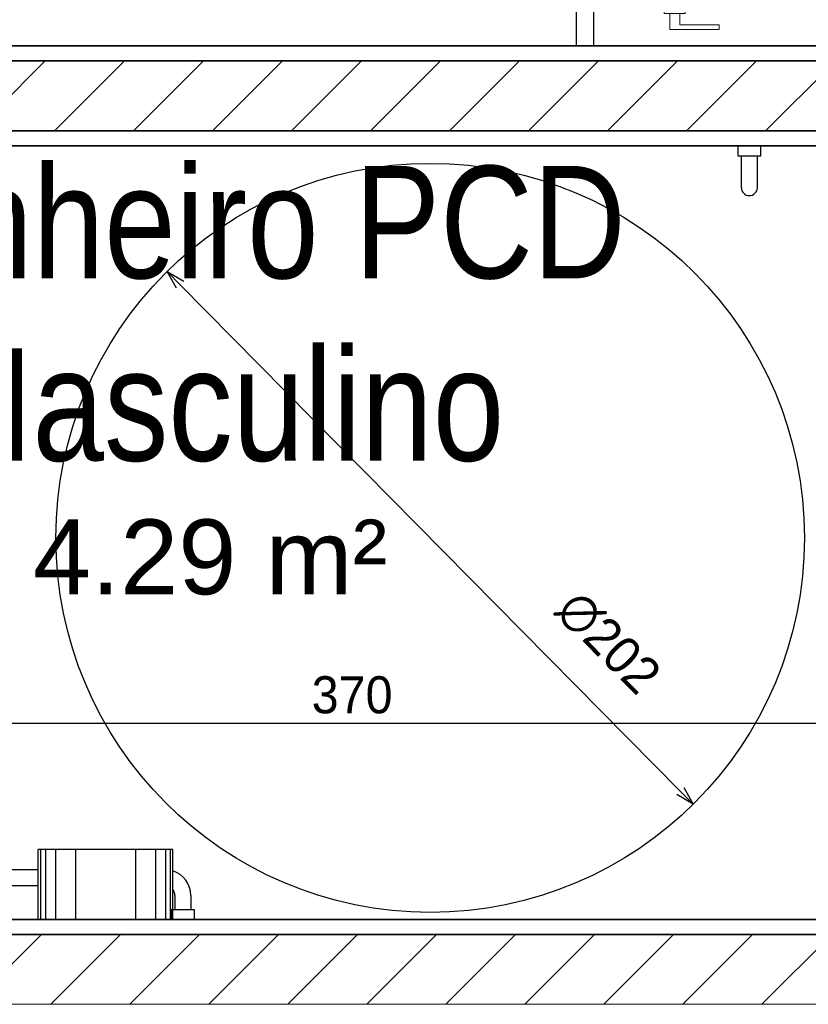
# Model space of a CAD drawing. Header units: millimetres. Extents: x -35 to 343, y 0 to 93.
# Tile 80 of 128: x 206.81 to 208.94, y 51.83 to 54.49. Entities that reach past the tile are written whole.
import ezdxf

# ---------------------------------------------------------------- set-up
doc = ezdxf.new("R2010")
doc.units = ezdxf.units.MM
for name, color, linetype, lineweight in [('ARQ - ALVENARIA - OSSO', 2, 'Continuous', 35), ('ARQ - PAREDE VISTA', 4, 'Continuous', 9), ('ARQ - PAREDES_HACHURA', 9, 'Continuous', 35), ('ARQ - PORTA', 3, 'Continuous', 9), ('ARQ - PORTA_FOLHA', 3, 'Continuous', 20), ('ARQ - PORTA_GIRO', 1, 'Continuous', 5), ('ARQ -TEXTO_AMBIENTE', 2, 'Continuous', 5)]:
    doc.layers.add(name, color=color, linetype=linetype, lineweight=lineweight)
doc.layers.add('O - MOBILIÁRIO', color=8, linetype='Continuous')
doc.styles.add('Arial Narrow', font='ARIALN.TTF', dxfattribs={"height": 0.225})
doc.styles.add('Arial_2', font='arial.ttf', dxfattribs={"height": 0.15})
doc.styles.add('GULIM', font='Gulim.ttf')
doc.dimstyles.new('GULIM-100', dxfattribs={"dimtxt": 0.1, "dimasz": 0.05, "dimexe": 0.2, "dimexo": 0, "dimgap": 0.025, "dimtad": 1, "dimdec": 0, "dimlfac": 100, "dimzin": 12, "dimdsep": 46, "dimtxsty": 'GULIM', "dimblk": 'OPEN30', "dimcen": 0, "dimclrd": 152, "dimclre": 152, "dimclrt": 152, "dimaunit": 1, "dimadec": 0, "dimazin": 0, "dimtfac": 1.875, "dimtdec": 0, "dimtmove": 2, "dimatfit": 3, "dimldrblk": 'OPEN30', "dimfxl": 0, "dimtolj": 1, "dimtzin": 12, "dimlwd": -1, "dimarcsym": 0})
pattern_1 = [(45, (197.30759, 58.01997), (-0.1065823, 0.1065823), [])]

# ---------------------------------------------------------------- blocks, each defined once
blk = doc.blocks.new('POR_PM_GIRO_1FL - 80 x 210 cm Externa-V3-NÍVEL 1')
at = {"layer": 'ARQ - PORTA'}
for p, q in [((-0.4, 0.8492), (-0.4051, 0.8492)), ((-0.4051, 0.8492), (-0.4051, 0.8283)), ((-0.365, 0.8492), (-0.3599, 0.8492)), ((-0.3599, 0.8492), (-0.3599, 0.8283)), ((-0.4369, 0.7393), (-0.4369, 0.8383)), ((-0.4369, 0.8383), (-0.4051, 0.8383)), ((-0.3281, 0.8383), (-0.3599, 0.8383)), ((-0.3281, 0.7393), (-0.3281, 0.8383)), ((-0.4051, 0.8183), (-0.4275, 0.8183)), ((-0.4275, 0.8183), (-0.4275, 0.7393)), ((-0.4051, 0.8283), (-0.4051, 0.8073)), ((-0.3599, 0.8283), (-0.3599, 0.8073)), ((-0.3599, 0.8183), (-0.3375, 0.8183)), ((-0.3375, 0.8183), (-0.3375, 0.7393)), ((-0.4051, 0.8073), (-0.4, 0.8073)), ((-0.3599, 0.8073), (-0.365, 0.8073)), ((-0.4275, 0.7393), (-0.4369, 0.7393)), ((-0.3375, 0.7393), (-0.3281, 0.7393)), ((-0.45, 0.095), (-0.415, 0.095)), ((-0.45, 0.08), (-0.45, 0.095)), ((-0.415, 0.08), (-0.45, 0.08)), ((-0.42, -0.08), (-0.42, 0.08)), ((0.435, 0.095), (0.45, 0.095)), ((0.45, 0.08), (0.435, 0.08)), ((0.45, 0.095), (0.45, 0.08)), ((-0.445, -0.08), (-0.415, -0.08)), ((-0.445, -0.095), (-0.445, -0.08)), ((-0.415, -0.095), (-0.445, -0.095)), ((0.435, -0.08), (0.445, -0.08)), ((0.445, -0.095), (0.435, -0.095)), ((0.445, -0.08), (0.445, -0.095))]:
    blk.add_line(p, q, dxfattribs=at)
at = {"layer": 'ARQ - PORTA_FOLHA'}
for p, q in [((-0.4, 0.88), (-0.365, 0.88)), ((-0.4, 0.11), (-0.4, 0.88)), ((-0.365, 0.88), (-0.365, 0.11))]:
    blk.add_line(p, q, dxfattribs=at)
at = {"layer": 'ARQ - PORTA_GIRO'}
blk.add_arc((-0.4, 0.0805), 0.8, 2.1224, 89.9678, dxfattribs=at)
blk = doc.blocks.new('_Open30')
at = {"color": 0, "linetype": 'ByBlock', "lineweight": -2}
for p, q in [((-1, 0.268), (0, 0)), ((0, 0), (-1, -0.268)), ((0, 0), (-1, 0))]:
    blk.add_line(p, q, dxfattribs=at)
blk = doc.blocks.new('*D442')
at = {"color": 152, "lineweight": -2, "transparency": 16777216}
for p, q in [((205.8566, 52.0608), (205.8566, 52.7896)), ((209.5576, 52.0608), (209.5576, 52.7896))]:
    blk.add_line(p, q, dxfattribs=at)
at = {"color": 152, "transparency": 16777216}
blk.add_line((205.9066, 52.5896), (209.5076, 52.5896), dxfattribs=at)
at = {"layer": 'DEFPOINTS', "color": 0, "transparency": 16777216}
for p in [(209.5576, 52.5896), (205.8566, 52.0608), (209.5576, 52.0608)]:
    blk.add_point(p, dxfattribs=at)
at = {"color": 152, "transparency": 16777216, "xscale": 0.05, "yscale": 0.05, "zscale": 0.05, "rotation": 180}
blk.add_blockref('_Open30', (205.8566, 52.5896), dxfattribs=at)
at = {"color": 152, "transparency": 16777216, "xscale": 0.05, "yscale": 0.05, "zscale": 0.05}
blk.add_blockref('_Open30', (209.5576, 52.5896), dxfattribs=at)
at = {"color": 152, "transparency": 16777216, "insert": (207.7071, 52.6659), "char_height": 0.1, "attachment_point": 5, "style": 'GULIM'}
blk.add_mtext('\\A1;370', dxfattribs=at)
blk = doc.blocks.new('*D288')
at = {"color": 152, "transparency": 16777216}
blk.add_line((207.2432, 53.7722), (208.5923, 52.4071), dxfattribs=at)
at = {"layer": 'DEFPOINTS', "color": 0, "transparency": 16777216}
for p in [(207.2081, 53.8078), (208.6274, 52.3715)]:
    blk.add_point(p, dxfattribs=at)
at = {"color": 152, "transparency": 16777216, "xscale": 0.05, "yscale": 0.05, "zscale": 0.05}
for p, rotation in [((207.2081, 53.8078), 134.6599990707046), ((208.6274, 52.3715), 314.6599990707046)]:
    blk.add_blockref('_Open30', p, dxfattribs=dict(at, rotation=rotation))
at = {"color": 152, "transparency": 16777216, "insert": (208.3982, 52.8075), "char_height": 0.1, "attachment_point": 5, "rotation": 314.66, "style": 'GULIM', "bg_fill": 3, "box_fill_scale": 1.1, "bg_fill_color": 256, "bg_fill_true_color": 13158600, "bg_fill_transparency": 0}
blk.add_mtext('\\A1;∅202', dxfattribs=at)

msp = doc.modelspace()

# ---------------------------------------------------------------- hatches: boundary and pattern name
at = {"layer": 'ARQ - PAREDES_HACHURA'}
h = msp.add_hatch(dxfattribs=at)
h.set_pattern_fill('FP_6', color=256, scale=1.345805, style=0, pattern_type=2)
h.set_pattern_definition(pattern_1)
h.paths.add_polyline_path([(209.2847, 54.18721), (209.59797, 54.18721), (209.59797, 54.37563), (205.97775, 54.37563), (205.97775, 54.18721), (206.99945, 54.18721)], flags=0)
h = msp.add_hatch(dxfattribs=at)
h.set_pattern_fill('FP_6', color=256, scale=1.345805, style=0, pattern_type=2)
h.set_pattern_definition(pattern_1)
h.paths.add_polyline_path([(205.81625, 51.83205), (209.59797, 51.8325), (209.59797, 52.02047), (205.81625, 52.02047), (205.81625, 51.92701)], flags=0)

# ---------------------------------------------------------------- linework, layer by layer
at = {"color": 2, "linetype": 'Continuous'}
msp.add_lwpolyline([(208.31272, 55.93003), (208.35814, 55.93003), (208.35814, 54.416), (208.31272, 54.416)], close=True, dxfattribs=at)
at = {"color": 142}
msp.add_circle((207.91774, 53.08964), 1.00962, dxfattribs=at)
at = {"layer": 'ARQ - ALVENARIA - OSSO'}
for p, q in [((209.55759, 54.416), (205.58747, 54.416)), ((205.62784, 54.37563), (209.55759, 54.37563)), ((209.59797, 54.18721), (205.81625, 54.18721)), ((205.85663, 54.14684), (209.55759, 54.14684)), ((209.55759, 52.06084), (205.85663, 52.06084)), ((209.59797, 52.02047), (205.81625, 52.02047))]:
    msp.add_line(p, q, dxfattribs=at)
at = {"layer": 'ARQ - PAREDE VISTA'}
msp.add_line((205.81625, 51.83205), (209.59797, 51.83205), dxfattribs=at)
at = {"layer": 'O - MOBILIÁRIO'}
for p, q in [((208.7572, 54.03376), (208.7572, 54.11992)), ((208.80028, 54.03376), (208.80028, 54.11992)), ((206.85995, 52.06084, -0.00003), (206.85995, 52.2493, -0.00003)), ((207.22341, 52.2493, -0.00003), (206.85995, 52.2493, -0.00003)), ((206.86668, 52.2493, -0.00003), (206.86668, 52.06084, -0.00003)), ((206.88014, 52.2493, -0.00003), (206.88014, 52.06084, -0.00003)), ((206.90706, 52.2493, -0.00003), (206.90706, 52.06084, -0.00003)), ((206.96091, 52.2493, -0.00003), (206.96091, 52.06084, -0.00003)), ((207.12245, 52.2493, -0.00003), (207.12245, 52.06084, -0.00003)), ((207.17629, 52.2493, -0.00003), (207.17629, 52.06084, -0.00003)), ((207.20322, 52.2493, -0.00003), (207.20322, 52.06084, -0.00003)), ((207.21668, 52.2493, -0.00003), (207.21668, 52.06084, -0.00003)), ((207.22341, 52.06084, -0.00003), (207.22341, 52.2493, -0.00003)), ((206.22187, 52.19546), (206.85995, 52.19546)), ((206.46418, 52.15238), (206.85995, 52.15238)), ((207.22879, 52.12546), (207.22879, 52.08776)), ((207.27187, 52.12546), (207.27187, 52.08776)), ((207.21937, 52.08776), (207.21937, 52.06084)), ((207.21937, 52.08776), (207.28129, 52.08776)), ((207.28129, 52.08776), (207.28129, 52.06084)), ((207.22341, 52.06084, -0.00003), (206.85995, 52.06084, -0.00003)), ((207.21937, 52.06084), (207.28129, 52.06084))]:
    msp.add_line(p, q, dxfattribs=at)
msp.add_lwpolyline([(208.8097, 54.14684), (208.74778, 54.14684), (208.74778, 54.11992), (208.8097, 54.11992)], close=True, dxfattribs=at)
for centre, radius, start, end in [((208.77874, 54.03376), 0.02154, 180, 0), ((207.20187, 52.12546), 0.07, 0, 72.07979), ((207.20187, 52.12546), 0.02692, 0, 36.8699)]:
    msp.add_arc(centre, radius, start, end, dxfattribs=at)

# ---------------------------------------------------------------- block references
at = {"layer": 'ARQ - PORTA', "xscale": 1.345805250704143, "yscale": 1.345805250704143, "zscale": 1.345805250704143, "rotation": 89.99999999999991}
msp.add_blockref('POR_PM_GIRO_1FL - 80 x 210 cm Externa-V3-NÍVEL 1', (209.69217, 55.04853), dxfattribs=at)

# ---------------------------------------------------------------- texts
at = {"layer": 'ARQ -TEXTO_AMBIENTE', "attachment_point": 2}
for s, insert, char_height, width, line_spacing_factor, style in [('Banheiro PCD\\PMasculino', (207.33682, 54.09235), 0.3028062, 2.6587896, 0.974696, 'Arial Narrow'), ('4.29 m²', (207.32421, 53.13935), 0.201871, 1.1417978, 0.941778, 'Arial_2')]:
    msp.add_mtext(s, dxfattribs=dict(at, insert=insert, char_height=char_height, width=width, line_spacing_factor=line_spacing_factor, style=style))

# ---------------------------------------------------------------- dimensions: what is measured, and where the dimension line sits
dim = msp.add_linear_dim(base=(209.55759, 52.58962), p1=(205.85663, 52.06084), p2=(209.55759, 52.06084), dimstyle='GULIM-100')
dim.commit()
dim.dimension.update_dxf_attribs({"geometry": '*D442', "text_midpoint": (207.70711, 52.66595)})

# ---------------------------------------------------------------- next in the draw order: dimensions: what is measured, and where the dimension line sits
dim = msp.add_diameter_dim_2p(p1=(207.20809, 53.80777), p2=(208.6274, 52.37151), dimstyle='GULIM-100', override={"dimfxl": 0.15, "dimfxlon": 1, "dimtfill": 1, "dimtfillclr": 256, "dimarcsym": 2})
dim.commit()
dim.dimension.update_dxf_attribs({"geometry": '*D288', "text_midpoint": (208.39818, 52.80747), "dimtype": 163})

doc.saveas('drawing.dxf')
